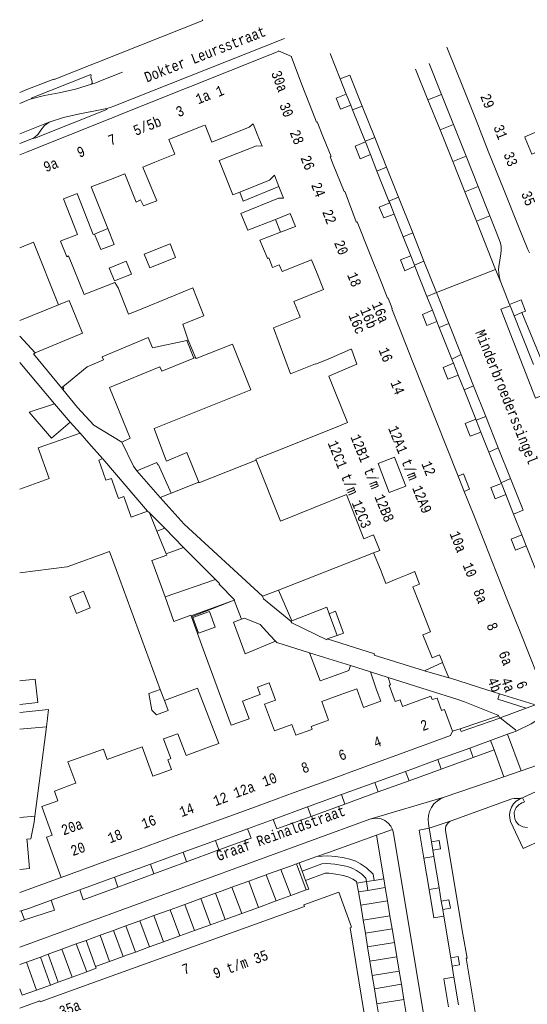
# Model space of a CAD drawing. Header units: metres. Extents: x 196790 to 198335, y 354523 to 356036.
# Tile 25 of 108: x 196790 to 196879, y 355715 to 355888. Entities that reach past the tile are written whole.
import ezdxf

# ---------------------------------------------------------------- set-up
doc = ezdxf.new("R2010")
doc.units = ezdxf.units.M
doc.linetypes.add('DGN Style 2', pattern=[186.027128, 111.616277, -74.410851])
for name, color, linetype, lineweight in [('afdak', 252, 'DGN Style 2', 18), ('bij- of bedrijfsgebouw', 252, 'Continuous', 18), ('carport', 252, 'Continuous', 18), ('functiescheiding', 252, 'Continuous', 18), ('hoofdgebouw', 252, 'Continuous', 18), ('huisnummer BAG', 252, 'Continuous', 18), ('kant asfaltverharding', 252, 'Continuous', 18), ('kant klinkerverharding', 252, 'Continuous', 18), ('kant muur (extern)', 252, 'Continuous', 18), ('kant stolverharding', 252, 'Continuous', 18), ('kant tegelverharding', 252, 'Continuous', 18), ('raster', 252, 'Continuous', 18), ('schutting', 252, 'Continuous', 18), ('straatnaam', 252, 'Continuous', 18), ('T22_berm', 252, 'DGN Style 2', 18), ('tuinhuis', 252, 'DGN Style 2', 18), ('vlakafsluiter grijs', 252, 'DGN Style 2', 18)]:
    doc.layers.add(name, color=color, linetype=linetype, lineweight=lineweight)
doc.styles.add('Style-Courier New', font='cour.ttf')

msp = doc.modelspace()

# ---------------------------------------------------------------- linework, layer by layer
at = {"layer": 'afdak'}
msp.add_line((196834.439, 355852.827), (196835.357, 355850.596), dxfattribs=at)
at = {"layer": 'afdak', "flags": 128}
for points in [[(196828.204, 355857.617), (196828.832, 355856.011), (196835.056, 355858.596)], [(196802.776, 355850.266), (196803.893, 355847.547), (196806.237, 355848.453), (196805.104, 355851.234)], [(196866.422, 355807.887), (196867.355, 355808.279), (196868.394, 355805.608), (196867.474, 355805.239)], [(196845.23, 355780.039), (196846.341, 355780.412), (196844.947, 355784.243), (196843.841, 355783.83)], [(196877.686, 355751.589), (196877.129, 355751.363), (196876.593, 355751.013), (196876.12, 355750.541), (196875.748, 355749.967), (196875.508, 355749.326), (196875.409, 355748.665), (196875.446, 355748.026), (196875.596, 355747.444)], [(196875.596, 355747.444), (196877.81, 355742.751), (196881.106, 355744.272)]]:
    msp.add_lwpolyline(points, dxfattribs=at)
at = {"layer": 'bij- of bedrijfsgebouw'}
for p, q in [((196816.607, 355839.461), (196810.365, 355836.879)), ((196798.335, 355838.65), (196800.725, 355832.892)), ((196810.365, 355836.879), (196808.755, 355836.213)), ((196819.164, 355831.705), (196818.254, 355834.467)), ((196800.725, 355832.892), (196792.406, 355829.45)), ((196818.949, 355831.635), (196819.164, 355831.705)), ((196792.147, 355829.321), (196797.013, 355823.342)), ((196797.013, 355823.342), (196797.251, 355823.538)), ((196798.53, 355817.335), (196795.774, 355820.573)), ((196795.263, 355814.555), (196798.529, 355817.334)), ((196798.529, 355817.334), (196798.53, 355817.335)), ((196801.833, 355813.694), (196800.26, 355815.427)), ((196813.243, 355816.206), (196815.244, 355810.944)), ((196804.209, 355810.957), (196801.833, 355813.694)), ((196809.057, 355814.522), (196807.583, 355813.835)), ((196818.937, 355812.055), (196821.024, 355806.855)), ((196804.209, 355810.957), (196803.557, 355810.717)), ((196813.709, 355810.293), (196810.196, 355808.802)), ((196794.842, 355807.5), (196789.708, 355805.605)), ((196821.024, 355806.855), (196816.205, 355804.921)), ((196809.199, 355800.734), (196812.093, 355801.789)), ((196812.422, 355801.456), (196812.093, 355801.789)), ((196813.726, 355798.28), (196812.422, 355801.456)), ((196815.36, 355794.301), (196813.726, 355798.28)), ((196805.444, 355794.707), (196798.013, 355792.051)), ((196806.604, 355791.546), (196805.444, 355794.707)), ((196837.319, 355782.561), (196843.423, 355784.97)), ((196843.841, 355783.83), (196843.423, 355784.97)), ((196828.511, 355782.853), (196827.088, 355782.353)), ((196828.738, 355777.932), (196827.088, 355782.353)), ((196837.159, 355782.498), (196837.319, 355782.561)), ((196845.23, 355780.039), (196843.841, 355783.83)), ((196834.487, 355778.997), (196833.553, 355780.019)), ((196843.527, 355779.415), (196845.23, 355780.039)), ((196840.397, 355776.999), (196843.022, 355776.175)), ((196843.022, 355776.175), (196847.581, 355774.744))]:
    msp.add_line(p, q, dxfattribs=at)
at = {"layer": 'bij- of bedrijfsgebouw', "flags": 128}
for points in [[(196808.755, 355836.213), (196806.911, 355840.861), (196806.361, 355841.809), (196800.984, 355839.68)], [(196818.254, 355834.467), (196821.899, 355835.948), (196819.978, 355840.83), (196816.607, 355839.461)], [(196797.251, 355823.538), (196801.488, 355827.015), (196804.377, 355828.23), (196804.156, 355828.765), (196812.212, 355832.137), (196812.936, 355830.352), (196818.949, 355831.635)], [(196795.263, 355814.555), (196791.383, 355819.114), (196795.774, 355820.573)], [(196794.842, 355807.5), (196792.961, 355812.825), (196800.26, 355815.427)], [(196807.583, 355813.835), (196809.638, 355809.663), (196810.196, 355808.802)], [(196815.244, 355810.944), (196815.408, 355810.512), (196818.937, 355812.055)], [(196806.495, 355805.424), (196805.749, 355807.512), (196804.774, 355807.183), (196803.557, 355810.717)], [(196816.205, 355804.921), (196814.011, 355809.901), (196813.905, 355809.866), (196813.709, 355810.293)], [(196806.495, 355805.424), (196807.01, 355803.983), (196807.956, 355804.315), (196809.199, 355800.734)], [(196812.843, 355793.118), (196815.465, 355794.044), (196815.36, 355794.301)], [(196833.553, 355780.019), (196831.752, 355781.91), (196829.039, 355783.039), (196828.511, 355782.853)], [(196837.159, 355782.498), (196837.193, 355782.412), (196837.345, 355782.248), (196843.43, 355779.237), (196843.527, 355779.415)], [(196828.738, 355777.932), (196829.179, 355776.788), (196834.487, 355778.997)], [(196844.237, 355772.793), (196842.269, 355772.082), (196840.397, 355776.999)], [(196847.581, 355774.744), (196847.318, 355773.905), (196844.237, 355772.793)], [(196831.8, 355769.697), (196831.33, 355770.984), (196833.353, 355771.73), (196834.47, 355768.699), (196832.55, 355767.992)], [(196789.708, 355766.565), (196794.772, 355767.062), (196794.415, 355764.041)], [(196794.415, 355764.041), (196789.708, 355763.623)]]:
    msp.add_lwpolyline(points, dxfattribs=at)
at = {"layer": 'carport'}
for p, q in [((196815.139, 355786.754), (196823.943, 355789.825)), ((196827.206, 355786.205), (196819.704, 355783.442))]:
    msp.add_line(p, q, dxfattribs=at)
at = {"layer": 'carport', "flags": 128}
msp.add_lwpolyline([(196827.206, 355786.205), (196827.3, 355786.242), (196824.618, 355788.991), (196824.674, 355789.09), (196823.943, 355789.825)], dxfattribs=at)
at = {"layer": 'functiescheiding'}
for p, q in [((196845.79, 355877.427), (196847.472, 355878.085)), ((196847.472, 355878.085), (196849.639, 355872.639)), ((196861.118, 355873.733), (196863.511, 355874.694)), ((196849.639, 355872.639), (196847.962, 355871.973)), ((196849.639, 355872.639), (196851.814, 355867.175)), ((196863.247, 355868.471), (196865.604, 355869.422)), ((196851.814, 355867.175), (196850.145, 355866.486)), ((196851.814, 355867.175), (196853.892, 355861.953)), ((196865.461, 355862.954), (196867.808, 355863.87)), ((196853.892, 355861.953), (196852.212, 355861.293)), ((196853.892, 355861.953), (196855.983, 355856.698)), ((196867.562, 355857.67), (196869.901, 355858.598)), ((196855.983, 355856.698), (196854.317, 355856.004)), ((196855.983, 355856.698), (196858.472, 355850.445)), ((196869.617, 355852.502), (196871.934, 355853.477)), ((196858.472, 355850.445), (196856.801, 355849.764)), ((196858.472, 355850.445), (196860.439, 355845.502)), ((196858.765, 355844.83), (196860.439, 355845.502)), ((196860.439, 355845.502), (196862.622, 355840.016)), ((196862.622, 355840.016), (196860.943, 355839.358)), ((196862.622, 355840.016), (196864.771, 355834.616)), ((196864.771, 355834.616), (196863.113, 355833.907)), ((196864.771, 355834.616), (196866.939, 355829.17)), ((196866.939, 355829.17), (196865.311, 355828.383)), ((196866.939, 355829.17), (196869.107, 355823.722)), ((196867.456, 355822.995), (196869.107, 355823.722)), ((196869.107, 355823.722), (196871.24, 355818.362)), ((196871.24, 355818.362), (196869.565, 355817.695)), ((196875.57, 355807.483), (196873.444, 355812.824)), ((196875.57, 355807.483), (196873.92, 355806.752)), ((196872.106, 355761.647), (196872.71, 355759.991)), ((196877.421, 355756.319), (196875.076, 355762.726)), ((196868.44, 355760.315), (196869.041, 355758.659)), ((196869.041, 355758.659), (196872.71, 355759.991)), ((196872.71, 355759.991), (196874.423, 355755.296)), ((196862.875, 355758.292), (196863.475, 355756.639)), ((196863.475, 355756.639), (196869.041, 355758.659)), ((196857.821, 355754.588), (196863.475, 355756.639)), ((196857.222, 355756.237), (196857.821, 355754.588)), ((196851.84, 355754.281), (196852.438, 355752.634)), ((196852.438, 355752.634), (196857.821, 355754.588)), ((196846.014, 355752.164), (196846.611, 355750.52)), ((196846.611, 355750.52), (196852.438, 355752.634)), ((196840.084, 355750.008), (196840.68, 355748.367)), ((196840.68, 355748.367), (196846.611, 355750.52)), ((196823.958, 355744.147), (196824.564, 355742.501)), ((196818.285, 355742.086), (196818.9, 355740.416)), ((196818.9, 355740.416), (196824.564, 355742.501)), ((196862.167, 355741.332), (196860.421, 355741.04)), ((196812.578, 355740.011), (196813.201, 355738.317)), ((196813.201, 355738.317), (196818.9, 355740.416)), ((196806.27, 355737.719), (196806.904, 355735.998)), ((196806.904, 355735.998), (196813.201, 355738.317)), ((196832.847, 355738.139), (196834.552, 355733.562)), ((196835.424, 355739.076), (196837.129, 355734.5)), ((196826.848, 355735.957), (196828.553, 355731.38)), ((196829.773, 355737.021), (196831.478, 355732.444)), ((196863.079, 355735.852), (196861.338, 355735.561)), ((196823.947, 355734.903), (196825.652, 355730.324)), ((196821.375, 355733.968), (196823.081, 355729.389)), ((196849.39, 355732.8), (196854.053, 355733.574)), ((196790.558, 355730.234), (196789.959, 355731.832)), ((196789.708, 355729.954), (196790.558, 355730.234)), ((196809.941, 355724.616), (196808.275, 355729.204)), ((196805.425, 355722.98), (196803.763, 355727.559)), ((196807.783, 355723.834), (196806.119, 355728.419)), ((196850.58, 355725.539), (196855.26, 355726.316)), ((196798.879, 355720.237), (196797.105, 355725.125)), ((196792.649, 355717.971), (196790.879, 355722.847)), ((196851.783, 355718.203), (196856.48, 355718.983))]:
    msp.add_line(p, q, dxfattribs=at)
at = {"layer": 'functiescheiding', "flags": 128}
for points in [[(196875.493, 355837.726), (196873.87, 355837.104), (196879.958, 355821.556), (196881.651, 355822.236)], [(196871.24, 355818.362), (196873.444, 355812.824), (196871.796, 355812.091)], [(196875.57, 355807.483), (196877.767, 355801.963), (196876.118, 355801.232)], [(196834.048, 355747.815), (196834.695, 355746.196), (196840.68, 355748.367)], [(196824.564, 355742.501), (196830.191, 355744.573), (196829.549, 355746.179)], [(196800.201, 355735.513), (196800.823, 355733.758), (196806.904, 355735.998)], [(196790.558, 355730.234), (196795.815, 355731.964), (196795.199, 355733.695)]]:
    msp.add_lwpolyline(points, dxfattribs=at)
at = {"layer": 'hoofdgebouw'}
for p, q in [((196867.458, 355875.419), (196864.451, 355882.971)), ((196789.708, 355875.024), (196790.984, 355875.528)), ((196819.031, 355875.84), (196813.03, 355873.439)), ((196839.148, 355876.273), (196840.936, 355871.634)), ((196869.55, 355870.166), (196867.458, 355875.419)), ((196813.03, 355873.439), (196807.054, 355871.048)), ((196807.054, 355871.048), (196801.966, 355869.012)), ((196871.696, 355864.782), (196869.55, 355870.166)), ((196801.966, 355869.012), (196795.988, 355866.621)), ((196815.82, 355866.798), (196821.736, 355869.175)), ((196822.151, 355869.336), (196821.736, 355869.175)), ((196883.39, 355869.521), (196878.064, 355867.277)), ((196878.156, 355867.058), (196878.064, 355867.277)), ((196795.988, 355866.621), (196790.874, 355864.575)), ((196790.874, 355864.575), (196789.708, 355864.108)), ((196874.343, 355858.2), (196871.696, 355864.782)), ((196813.372, 355862.824), (196811.265, 355861.968)), ((196811.265, 355861.968), (196813.683, 355856.091)), ((196876.993, 355851.608), (196874.343, 355858.2)), ((196797.381, 355856.434), (196799.628, 355857.312)), ((196846.648, 355857.593), (196848.587, 355852.415)), ((196834.439, 355852.827), (196837.001, 355853.839)), ((196802.776, 355850.266), (196805.104, 355851.234)), ((196792.142, 355848.813), (196796.491, 355837.891)), ((196850.88, 355846.993), (196853.037, 355841.583)), ((196796.491, 355837.891), (196798.335, 355838.65)), ((196837.084, 355825.796), (196834.095, 355833.839)), ((196856.136, 355833.772), (196858.378, 355828.129)), ((196830.136, 355823.001), (196826.955, 355830.999)), ((196820.195, 355828.531), (196820.489, 355828.65)), ((196858.378, 355828.129), (196860.529, 355822.716)), ((196843.769, 355825.415), (196844.842, 355822.76)), ((196830.136, 355823.001), (196813.243, 355816.206)), ((196844.842, 355822.76), (196847.059, 355817.274)), ((196860.529, 355822.716), (196866.422, 355807.887)), ((196847.059, 355817.274), (196845.652, 355816.694)), ((196866.422, 355807.887), (196867.474, 355805.239)), ((196867.474, 355805.239), (196869.026, 355801.335)), ((196869.026, 355801.335), (196871.123, 355796.058)), ((196851.632, 355794.47), (196852.714, 355794.893)), ((196852.82, 355791.554), (196851.632, 355794.47)), ((196871.123, 355796.058), (196873.074, 355791.148)), ((196815.139, 355786.754), (196812.843, 355793.118)), ((196797.947, 355792.027), (196789.708, 355790.98)), ((196798.013, 355792.051), (196797.947, 355792.027)), ((196806.604, 355791.546), (196814.29, 355770.589)), ((196873.074, 355791.148), (196875.065, 355786.138)), ((196857.63, 355790.693), (196855.569, 355789.849)), ((196875.065, 355786.138), (196877.366, 355780.349)), ((196859.596, 355785.713), (196861.601, 355780.678)), ((196819.759, 355783.291), (196819.704, 355783.442)), ((196863.62, 355775.495), (196863.702, 355775.295)), ((196863.702, 355775.295), (196864.796, 355772.619)), ((196851.104, 355773.639), (196854.145, 355772.685)), ((196852.158, 355770.525), (196851.104, 355773.639)), ((196814.29, 355770.589), (196815.015, 355768.612)), ((196831.414, 355769.555), (196831.8, 355769.697)), ((196832.55, 355767.992), (196834.27, 355763.325)), ((196826.729, 355764.311), (196829.833, 355765.454)), ((196816.997, 355762.689), (196817.165, 355762.751)), ((196818.83, 355759.041), (196822.762, 355760.473)), ((196805.006, 355758.292), (196807.41, 355759.173)), ((196849.923, 355756.972), (196856.183, 355759.255)), ((196843.883, 355754.77), (196849.923, 355756.972)), ((196837.742, 355752.531), (196843.883, 355754.77)), ((196831.425, 355750.228), (196837.742, 355752.531)), ((196827.092, 355748.648), (196831.425, 355750.228)), ((196792.353, 355748.375), (196789.708, 355748.19)), ((196822.724, 355747.056), (196827.092, 355748.648)), ((196816.911, 355744.936), (196822.724, 355747.056)), ((196810.621, 355742.643), (196816.911, 355744.936)), ((196804.582, 355740.441), (196810.621, 355742.643))]:
    msp.add_line(p, q, dxfattribs=at)
at = {"layer": 'hoofdgebouw', "flags": 128}
for points in [[(196795.762, 355877.32), (196821.726, 355887.634), (196821.68, 355887.743), (196821.75, 355887.77)], [(196837.274, 355881.312), (196834.992, 355882.307), (196834.925, 355882.199), (196819.031, 355875.84)], [(196839.148, 355876.273), (196837.248, 355881.202), (196837.274, 355881.312)], [(196790.984, 355875.528), (196795.683, 355877.385), (196795.736, 355877.31), (196795.762, 355877.32)], [(196842.874, 355867.075), (196841.73, 355869.908), (196841.618, 355869.865), (196840.936, 355871.634)], [(196831.277, 355867.726), (196830.533, 355869.562), (196829.872, 355868.954), (196823.343, 355866.363), (196822.151, 355869.336)], [(196883.518, 355869.217), (196884.662, 355866.501), (196879.336, 355864.257), (196878.156, 355867.058)], [(196813.372, 355862.824), (196816.876, 355864.243), (196815.82, 355866.798)], [(196831.277, 355867.726), (196832.113, 355865.665), (196831.154, 355865.71), (196824.625, 355863.119), (196825.781, 355860.228)], [(196842.874, 355867.075), (196844.176, 355863.852), (196844.037, 355863.796), (196844.574, 355862.459)], [(196844.574, 355862.459), (196846.496, 355857.678), (196846.601, 355857.718), (196846.648, 355857.593)], [(196805.104, 355851.234), (196802.224, 355858.501), (196805.578, 355859.826)], [(196805.578, 355859.826), (196808.097, 355860.821), (196810.062, 355855.844), (196810.851, 355856.264), (196811.34, 355855.174), (196813.683, 355856.091)], [(196825.781, 355860.228), (196827.014, 355857.147), (196828.204, 355857.617)], [(196828.204, 355857.617), (196833.399, 355859.666), (196834.275, 355860.562), (196835.056, 355858.596)], [(196835.056, 355858.596), (196835.874, 355856.538), (196834.998, 355856.544), (196828.382, 355853.837), (196829.618, 355850.922), (196834.439, 355852.827)], [(196797.092, 355849.138), (196799.82, 355850.205), (196797.381, 355856.434)], [(196799.628, 355857.312), (196799.736, 355857.354), (196802.577, 355850.183), (196802.776, 355850.266)], [(196837.001, 355853.839), (196837.935, 355851.602), (196835.357, 355850.596)], [(196848.587, 355852.415), (196848.612, 355852.347), (196848.724, 355852.399), (196850.88, 355846.993)], [(196878.875, 355846.955), (196878.626, 355847.547), (196876.993, 355851.608)], [(196835.357, 355850.596), (196831.742, 355849.186), (196833.001, 355846.159)], [(196789.708, 355847.852), (196792.142, 355848.813)], [(196797.933, 355846.3), (196796.824, 355849.033), (196797.092, 355849.138)], [(196800.984, 355839.68), (196798.27, 355846.437), (196797.933, 355846.3)], [(196833.001, 355846.159), (196833.067, 355846), (196833.309, 355846.111), (196833.962, 355844.401), (196835.08, 355844.867), (196835.608, 355843.679), (196840.767, 355845.769), (196841.726, 355843.365)], [(196841.726, 355843.365), (196842.839, 355840.577), (196837.655, 355838.483), (196838.713, 355835.905)], [(196853.037, 355841.583), (196854.051, 355839.039), (196854.172, 355839.07), (196854.902, 355837.216), (196854.788, 355837.163), (196856.136, 355833.772)], [(196838.713, 355835.905), (196838.794, 355835.708), (196834.095, 355833.839)], [(196826.955, 355830.999), (196820.572, 355828.46), (196820.489, 355828.65)], [(196792.406, 355829.45), (196792.216, 355829.372), (196792.147, 355829.321)], [(196847.634, 355830.101), (196843.675, 355828.371), (196841.486, 355827.464), (196841.465, 355827.559), (196837.084, 355825.796)], [(196847.634, 355830.101), (196847.733, 355830.145), (196848.703, 355827.498), (196843.769, 355825.415)], [(196809.057, 355814.522), (196805.4, 355823.411), (196814.228, 355827.028), (196814.556, 355826.244), (196820.195, 355828.531)], [(196831.063, 355810.708), (196831.008, 355810.845), (196835.65, 355812.702), (196845.652, 355816.694)], [(196852.714, 355794.893), (196851.623, 355797.609), (196849.925, 355796.94), (196846.876, 355804.681), (196835.331, 355800.039), (196831.063, 355810.708)], [(196857.271, 355806.17), (196855.292, 355811.242), (196852.397, 355810.112), (196854.376, 355805.041), (196857.271, 355806.17)], [(196855.569, 355789.849), (196853.75, 355789.117), (196852.82, 355791.554)], [(196857.63, 355790.693), (196858.847, 355791.2), (196858.866, 355791.148)], [(196858.866, 355791.148), (196859.66, 355789.015), (196858.486, 355788.515), (196859.596, 355785.713)], [(196819.704, 355783.442), (196819.647, 355783.598), (196816.685, 355782.468), (196815.139, 355786.754)], [(196826.729, 355764.311), (196821.833, 355777.596), (196819.759, 355783.291)], [(196861.601, 355780.678), (196860.22, 355780.13), (196860.871, 355778.539)], [(196877.366, 355780.349), (196881.615, 355769.655), (196881.683, 355769.581)], [(196860.871, 355778.539), (196861.883, 355776.089), (196863.162, 355776.615), (196863.62, 355775.495)], [(196854.145, 355772.685), (196854.591, 355771.399), (196854.339, 355771.315)], [(196864.796, 355772.619), (196864.908, 355772.615), (196871.46, 355770.518), (196873.642, 355769.832)], [(196815.015, 355768.612), (196820.788, 355770.775), (196824.558, 355761.127), (196822.762, 355760.473)], [(196845.417, 355769.508), (196848.675, 355770.685), (196849.87, 355767.406), (196852.857, 355768.494)], [(196852.857, 355768.494), (196852.889, 355768.506), (196852.158, 355770.525)], [(196854.339, 355771.315), (196855.375, 355768.457), (196856.277, 355768.784), (196856.707, 355767.599), (196861.652, 355769.391), (196861.858, 355768.788), (196862.727, 355769.062), (196863.502, 355766.891), (196864.051, 355767.081), (196865.442, 355763.249)], [(196829.833, 355765.454), (196828.675, 355768.546), (196831.414, 355769.555)], [(196840.623, 355763.523), (196840.886, 355763.62), (196840.714, 355764.089), (196843.763, 355765.213), (196842.56, 355768.476), (196845.417, 355769.508)], [(196873.642, 355769.832), (196879.721, 355767.92), (196879.791, 355767.849)], [(196834.27, 355763.325), (196837.324, 355764.438), (196838.015, 355762.562), (196840.623, 355763.523)], [(196813.023, 355755.39), (196816.246, 355756.572), (196815.623, 355758.271), (196816.139, 355758.461), (196814.874, 355761.911), (196816.997, 355762.689)], [(196817.165, 355762.751), (196817.364, 355762.827), (196818.83, 355759.041)], [(196865.442, 355763.249), (196865.072, 355762.496), (196856.183, 355759.255)], [(196805.006, 355758.292), (196804.346, 355760.116), (196798.148, 355757.886), (196799.531, 355754.165), (196799.496, 355754.152)], [(196807.41, 355759.173), (196811.114, 355760.517), (196813.023, 355755.39)], [(196877.686, 355751.589), (196886.983, 355755.926), (196887.226, 355756.071), (196887.493, 355756.165), (196887.774, 355756.212), (196888.058, 355756.217), (196888.267, 355756.187), (196888.467, 355756.12), (196888.655, 355756.025), (196888.832, 355755.91), (196888.975, 355755.789)], [(196796.964, 355737.671), (196794.397, 355744.726), (196795.397, 355745.092), (196793.586, 355750.076), (196796.402, 355751.082), (196795.784, 355752.773), (196799.496, 355754.152)], [(196878.559, 355746.438), (196878.087, 355746.461), (196877.721, 355746.541), (196877.374, 355746.681), (196877.057, 355746.883), (196876.787, 355747.143), (196876.528, 355747.522), (196876.354, 355747.947), (196876.256, 355748.394), (196876.217, 355748.85), (196876.232, 355749.069), (196876.285, 355749.282), (196876.365, 355749.486), (196876.462, 355749.683), (196876.594, 355749.895), (196876.749, 355750.091), (196876.923, 355750.271), (196877.112, 355750.434), (196877.318, 355750.582), (196877.537, 355750.71), (196877.767, 355750.817), (196878.006, 355750.901), (196877.686, 355751.589)], [(196792.353, 355748.375), (196792.212, 355747.344), (196791.682, 355744.418), (196790.964, 355744.353), (196790.999, 355743.959)], [(196790.999, 355743.959), (196791.424, 355739.223), (196789.708, 355739.075)], [(196796.964, 355737.671), (196796.97, 355737.655), (196804.582, 355740.441)], [(196851.533, 355704.26), (196847.509, 355728.878), (196847.788, 355728.976), (196845.57, 355735.108), (196839.418, 355732.859), (196839.522, 355732.579), (196802.182, 355719.101)], [(196802.182, 355719.101), (196793.314, 355715.904), (196793.244, 355716.063), (196789.708, 355714.787)]]:
    msp.add_lwpolyline(points, dxfattribs=at)
at = {"layer": 'kant asfaltverharding'}
for p, q in [((196844.038, 355881.828), (196845.79, 355877.427)), ((196861.118, 355873.733), (196858.939, 355879.12)), ((196845.79, 355877.427), (196846.852, 355874.76)), ((196846.852, 355874.76), (196847.628, 355872.811)), ((196863.247, 355868.471), (196861.118, 355873.733)), ((196847.628, 355872.811), (196847.962, 355871.973)), ((196847.962, 355871.973), (196850.145, 355866.486)), ((196850.145, 355866.486), (196850.191, 355866.371)), ((196850.191, 355866.371), (196851.07, 355864.162)), ((196851.07, 355864.162), (196852.212, 355861.293)), ((196867.562, 355857.67), (196865.461, 355862.954)), ((196852.212, 355861.293), (196854.317, 355856.004)), ((196869.617, 355852.502), (196867.562, 355857.67)), ((196854.317, 355856.004), (196854.438, 355855.7)), ((196854.438, 355855.7), (196855.211, 355853.758)), ((196855.211, 355853.758), (196856.801, 355849.764)), ((196872.97, 355844.071), (196869.617, 355852.502)), ((196856.801, 355849.764), (196858.121, 355846.448)), ((196858.121, 355846.448), (196858.765, 355844.83)), ((196858.765, 355844.83), (196858.849, 355844.619)), ((196858.849, 355844.619), (196860.943, 355839.358)), ((196873.86, 355841.833), (196872.97, 355844.071)), ((196873.86, 355841.833), (196875.406, 355837.945)), ((196860.943, 355839.358), (196861.915, 355836.915)), ((196875.406, 355837.945), (196875.493, 355837.726)), ((196875.493, 355837.726), (196876.19, 355835.972)), ((196861.915, 355836.915), (196862.695, 355834.956)), ((196876.19, 355835.972), (196877.427, 355832.861)), ((196862.695, 355834.956), (196863.113, 355833.907)), ((196863.113, 355833.907), (196865.311, 355828.383)), ((196877.427, 355832.861), (196879.596, 355827.405)), ((196865.311, 355828.383), (196865.6, 355827.656)), ((196865.6, 355827.656), (196866.436, 355825.557)), ((196866.436, 355825.557), (196867.456, 355822.995)), ((196867.456, 355822.995), (196869.499, 355817.86)), ((196869.499, 355817.86), (196869.565, 355817.695)), ((196869.565, 355817.695), (196870.392, 355815.618)), ((196870.392, 355815.618), (196871.796, 355812.091)), ((196871.796, 355812.091), (196873.92, 355806.752)), ((196873.92, 355806.752), (196873.978, 355806.607)), ((196873.978, 355806.607), (196874.737, 355804.701)), ((196816.205, 355804.921), (196814.3, 355804.186)), ((196874.737, 355804.701), (196876.118, 355801.232)), ((196876.118, 355801.232), (196877.554, 355797.624)), ((196878.319, 355795.703), (196877.554, 355797.624)), ((196880.299, 355790.728), (196878.319, 355795.703)), ((196832.17, 355786.869), (196834.986, 355787.969)), ((196832.17, 355786.869), (196832.349, 355786.451))]:
    msp.add_line(p, q, dxfattribs=at)
at = {"layer": 'kant asfaltverharding', "flags": 128}
for points in [[(196865.461, 355862.954), (196864.425, 355865.558), (196863.247, 355868.471)], [(196877.549, 355836.534), (196883.216, 355822.851), (196881.651, 355822.236)]]:
    msp.add_lwpolyline(points, dxfattribs=at)
at = {"layer": 'kant klinkerverharding'}
for p, q in [((196863.511, 355874.694), (196861.366, 355880.097)), ((196865.604, 355869.422), (196863.511, 355874.694)), ((196867.808, 355863.87), (196865.604, 355869.422)), ((196869.901, 355858.598), (196867.808, 355863.87)), ((196871.934, 355853.477), (196869.901, 355858.598)), ((196878.311, 355767.297), (196873.753, 355765.595)), ((196879.791, 355767.849), (196878.311, 355767.297)), ((196872.106, 355761.647), (196868.44, 355760.315)), ((196875.076, 355762.726), (196872.106, 355761.647)), ((196868.44, 355760.315), (196862.875, 355758.292)), ((196862.875, 355758.292), (196857.222, 355756.237)), ((196857.222, 355756.237), (196851.84, 355754.281)), ((196863.959, 355751.726), (196874.423, 355755.296)), ((196874.423, 355755.296), (196877.421, 355756.319)), ((196851.84, 355754.281), (196846.014, 355752.164)), ((196846.014, 355752.164), (196840.084, 355750.008)), ((196840.084, 355750.008), (196834.048, 355747.815)), ((196789.708, 355725.492), (196850.979, 355747.861)), ((196829.549, 355746.179), (196823.958, 355744.147)), ((196834.048, 355747.815), (196829.549, 355746.179)), ((196861.739, 355743.903), (196861.341, 355746.293)), ((196823.958, 355744.147), (196818.285, 355742.086)), ((196861.982, 355742.444), (196861.739, 355743.903)), ((196818.285, 355742.086), (196812.578, 355740.011)), ((196860.421, 355741.04), (196861.338, 355735.561)), ((196862.167, 355741.332), (196861.982, 355742.444)), ((196863.079, 355735.852), (196862.167, 355741.332)), ((196812.578, 355740.011), (196806.27, 355737.719)), ((196838.13, 355740.06), (196839.835, 355735.484)), ((196838.61, 355740.234), (196839.135, 355738.787)), ((196806.27, 355737.719), (196800.201, 355735.513)), ((196839.135, 355738.787), (196839.726, 355737.159)), ((196839.726, 355737.159), (196840.276, 355735.645)), ((196850.383, 355736.942), (196848.7, 355736.662)), ((196848.7, 355736.662), (196849.007, 355735.142)), ((196850.383, 355736.942), (196851.74, 355737.168)), ((196850.383, 355736.942), (196850.635, 355735.412)), ((196853.664, 355735.915), (196850.635, 355735.412)), ((196851.74, 355737.168), (196853.409, 355737.446)), ((196863.466, 355733.525), (196863.079, 355735.852)), ((196800.201, 355735.513), (196795.199, 355733.695)), ((196834.552, 355733.562), (196837.129, 355734.5)), ((196837.129, 355734.5), (196839.835, 355735.484)), ((196839.835, 355735.484), (196840.276, 355735.645)), ((196850.635, 355735.412), (196849.007, 355735.142)), ((196818.608, 355732.961), (196820.314, 355728.382)), ((196828.553, 355731.38), (196831.478, 355732.444)), ((196831.478, 355732.444), (196834.552, 355733.562)), ((196863.711, 355732.054), (196863.466, 355733.525)), ((196813.2, 355730.995), (196814.868, 355726.404)), ((196817.749, 355727.449), (196816.017, 355732.019)), ((196825.652, 355730.324), (196828.553, 355731.38)), ((196849.814, 355730.212), (196854.483, 355730.987)), ((196863.9, 355730.914), (196863.711, 355732.054)), ((196865.116, 355723.613), (196863.9, 355730.914)), ((196812.395, 355725.507), (196810.729, 355730.097)), ((196820.314, 355728.382), (196823.081, 355729.389)), ((196823.081, 355729.389), (196825.652, 355730.324)), ((196817.749, 355727.449), (196820.314, 355728.382)), ((196854.862, 355728.709), (196850.189, 355727.944)), ((196799.597, 355726.037), (196801.434, 355721.17)), ((196801.318, 355726.666), (196802.97, 355722.091)), ((196812.395, 355725.507), (196809.941, 355724.616)), ((196814.868, 355726.404), (196812.395, 355725.507)), ((196795.08, 355718.854), (196793.33, 355723.744)), ((196796.418, 355719.339), (196794.694, 355724.243)), ((196805.425, 355722.98), (196807.783, 355723.834)), ((196807.783, 355723.834), (196808.567, 355724.118)), ((196809.941, 355724.616), (196808.567, 355724.118)), ((196850.99, 355723.02), (196855.682, 355723.784)), ((196802.97, 355722.091), (196805.425, 355722.98)), ((196865.361, 355722.14), (196865.116, 355723.613)), ((196865.675, 355720.249), (196865.361, 355722.14)), ((196801.434, 355721.17), (196798.879, 355720.237)), ((196856.099, 355721.274), (196851.401, 355720.497)), ((196792.649, 355717.971), (196795.08, 355718.854)), ((196795.08, 355718.854), (196796.418, 355719.339)), ((196798.879, 355720.237), (196796.418, 355719.339)), ((196866.486, 355715.376), (196865.675, 355720.249)), ((196852.22, 355715.579), (196856.919, 355716.345))]:
    msp.add_line(p, q, dxfattribs=at)
at = {"layer": 'kant klinkerverharding', "flags": 128}
for points in [[(196836.021, 355884.475), (196806.174, 355872.648), (196805.561, 355872.423), (196804.938, 355872.23)], [(196802.255, 355876.463), (196802.378, 355876.672), (196802.38, 355876.914), (196802.163, 355877.741), (196802.223, 355878.057)], [(196807.68, 355878.567), (196803.822, 355877.043), (196803.042, 355876.744), (196802.255, 355876.463)], [(196802.255, 355876.463), (196799.448, 355875.611), (196796.585, 355874.976), (196794.069, 355874.517), (196791.778, 355873.927)], [(196791.778, 355873.927), (196791.374, 355873.785), (196790.973, 355873.632), (196789.708, 355873.132)], [(196804.938, 355872.23), (196804.378, 355872.086), (196803.812, 355871.968), (196799.954, 355871.252), (196797.388, 355870.663), (196794.879, 355869.863)], [(196794.879, 355869.863), (196794.086, 355869.561), (196789.708, 355867.826)], [(196794.879, 355869.863), (196794.024, 355869.26), (196793.395, 355868.424), (196792.938, 355867.718), (196792.301, 355867.17)], [(196789.708, 355866.089), (196791.682, 355866.87), (196792, 355867.002), (196792.301, 355867.17)], [(196873.86, 355841.833), (196873.705, 355842.375), (196873.594, 355842.928), (196873.527, 355843.488), (196873.501, 355844.051), (196873.528, 355844.577), (196873.908, 355846.791), (196873.965, 355847.455), (196873.915, 355848.064), (196873.799, 355848.664), (196873.588, 355849.312), (196871.934, 355853.477)], [(196878.311, 355767.297), (196873.365, 355768.899), (196873.642, 355769.832)], [(196873.753, 355765.595), (196876.48, 355763.533), (196876.583, 355763.285)], [(196881.661, 355766.136), (196879.216, 355764.543), (196876.583, 355763.285)], [(196875.076, 355762.726), (196875.943, 355763.041), (196876.583, 355763.285)], [(196877.421, 355756.319), (196883.537, 355758.405), (196884.381, 355758.634), (196885.271, 355758.757), (196886.184, 355758.762), (196887.098, 355758.646)], [(196861.341, 355746.293), (196861.205, 355747.116), (196861.148, 355747.803), (196861.212, 355748.523), (196861.408, 355749.243), (196861.736, 355749.927), (196862.183, 355750.539), (196862.724, 355751.053), (196863.327, 355751.45), (196863.959, 355751.726)], [(196850.979, 355747.861), (196851.584, 355748.015), (196852.254, 355748.043), (196852.949, 355747.916), (196853.615, 355747.626), (196854.195, 355747.19), (196854.647, 355746.647), (196854.954, 355746.05)], [(196861.341, 355746.293), (196859.597, 355745.972), (196860.421, 355741.04)], [(196854.954, 355746.05), (196855.117, 355745.448), (196863.051, 355697.7)], [(196841.721, 355741.366), (196843.542, 355741.468), (196845.035, 355741.358), (196846.472, 355741.104), (196847.451, 355740.896), (196848.522, 355740.521), (196849.344, 355740.077), (196850.361, 355739.362), (196851.565, 355738.238), (196851.74, 355737.168)], [(196839.135, 355738.787), (196842.572, 355740.06), (196843.44, 355740.096), (196844.864, 355739.991), (196846.21, 355739.753), (196847.08, 355739.569), (196847.965, 355739.259), (196848.619, 355738.905), (196849.492, 355738.291), (196850.283, 355737.552), (196850.383, 355736.942)], [(196839.726, 355737.159), (196843.178, 355738.423), (196843.809, 355738.407), (196844.996, 355738.275), (196846.341, 355738.038), (196847.291, 355737.721), (196848.003, 355737.404), (196848.636, 355736.982), (196848.7, 355736.662)], [(196861.338, 355735.561), (196862.162, 355730.629), (196863.9, 355730.914)], [(196795.199, 355733.695), (196791.598, 355732.386), (196789.959, 355731.832)], [(196789.959, 355731.832), (196789.708, 355731.747)], [(196865.675, 355720.249), (196863.918, 355719.949), (196864.724, 355715.056)], [(196789.708, 355718.177), (196790.116, 355717.052), (196792.649, 355717.971)]]:
    msp.add_lwpolyline(points, dxfattribs=at)
at = {"layer": 'kant muur (extern)'}
for p, q in [((196796.491, 355837.891), (196789.708, 355835.124)), ((196818.949, 355831.635), (196820.195, 355828.531)), ((196820.489, 355828.65), (196819.164, 355831.705)), ((196797.013, 355823.342), (196797.246, 355823.053)), ((196800.26, 355815.427), (196798.529, 355817.334)), ((196801.833, 355813.694), (196800.26, 355815.427)), ((196818.373, 355795.424), (196815.36, 355794.301)), ((196823.943, 355789.825), (196818.373, 355795.424)), ((196834.986, 355787.969), (196851.632, 355794.47)), ((196834.986, 355787.969), (196851.632, 355794.47)), ((196819.759, 355783.291), (196827.206, 355786.205)), ((196828.511, 355782.853), (196827.206, 355786.205)), ((196847.581, 355774.744), (196851.104, 355773.639)), ((196866.775, 355763.708), (196865.442, 355763.249))]:
    msp.add_line(p, q, dxfattribs=at)
at = {"layer": 'kant muur (extern)', "flags": 128}
for points in [[(196795.774, 355820.573), (196789.708, 355827.758)], [(196797.246, 355823.053), (196797.451, 355823.262), (196797.251, 355823.538)], [(196821.024, 355806.855), (196821.059, 355806.724), (196831.063, 355810.708)], [(196827.206, 355786.205), (196827.3, 355786.242), (196824.618, 355788.991), (196824.674, 355789.09), (196823.943, 355789.825)], [(196840.397, 355776.999), (196834.672, 355778.795), (196834.487, 355778.997)], [(196854.145, 355772.685), (196861.188, 355770.475), (196866.364, 355768.788), (196867.537, 355768.422)], [(196794.415, 355764.041), (196793.282, 355755.496), (196792.353, 355748.375)], [(196865.188, 355747.563), (196875.825, 355751.452), (196876.242, 355751.508), (196877.04, 355751.474), (196877.686, 355751.589)], [(196867.26, 355727.735), (196864.205, 355745.865), (196864.189, 355746.26), (196864.275, 355746.645), (196864.472, 355747.009), (196864.751, 355747.316), (196864.958, 355747.461), (196865.188, 355747.563)]]:
    msp.add_lwpolyline(points, dxfattribs=at)
at = {"layer": 'kant stolverharding'}
for p, q in [((196804.237, 355810.925), (196812.093, 355801.789)), ((196810.196, 355808.802), (196814.3, 355804.186)), ((196815.074, 355798.768), (196812.422, 355801.456)), ((196818.373, 355795.424), (196815.074, 355798.768)), ((196832.349, 355786.451), (196837.159, 355782.498)), ((196860.52, 355773.822), (196864.796, 355772.619)), ((196873.45, 355765.963), (196873.696, 355765.575))]:
    msp.add_line(p, q, dxfattribs=at)
at = {"layer": 'kant stolverharding', "flags": 128}
for points in [[(196797.246, 355823.053), (196799.799, 355819.925), (196802.707, 355816.825), (196807.583, 355813.835)], [(196814.3, 355804.186), (196818.475, 355799.49), (196832.17, 355786.869)], [(196867.537, 355768.422), (196873.38, 355766.074), (196873.45, 355765.963)]]:
    msp.add_lwpolyline(points, dxfattribs=at)
at = {"layer": 'kant tegelverharding'}
for p, q in [((196877.549, 355836.534), (196876.19, 355835.972)), ((196813.726, 355798.28), (196815.074, 355798.768)), ((196873.696, 355765.575), (196873.753, 355765.595)), ((196853.409, 355737.446), (196852.14, 355745.074)), ((196841.721, 355741.366), (196838.61, 355740.234)), ((196836.895, 355739.611), (196835.424, 355739.076)), ((196838.13, 355740.06), (196836.895, 355739.611)), ((196838.61, 355740.234), (196838.13, 355740.06)), ((196831.371, 355737.602), (196829.773, 355737.021)), ((196832.847, 355738.139), (196831.371, 355737.602)), ((196833.084, 355738.225), (196832.847, 355738.139)), ((196835.424, 355739.076), (196833.084, 355738.225)), ((196826.848, 355735.957), (196825.139, 355735.336)), ((196827.658, 355736.252), (196826.848, 355735.957)), ((196829.773, 355737.021), (196827.658, 355736.252)), ((196853.664, 355735.915), (196853.409, 355737.446)), ((196854.053, 355733.574), (196853.664, 355735.915)), ((196822.492, 355734.374), (196821.375, 355733.968)), ((196823.947, 355734.903), (196822.492, 355734.374)), ((196825.139, 355735.336), (196823.947, 355734.903)), ((196849.007, 355735.142), (196849.39, 355732.8)), ((196818.585, 355732.953), (196816.017, 355732.019)), ((196818.608, 355732.961), (196818.585, 355732.953)), ((196821.375, 355733.968), (196818.608, 355732.961)), ((196849.39, 355732.8), (196849.814, 355730.212)), ((196854.483, 355730.987), (196854.053, 355733.574)), ((196813.2, 355730.995), (196810.729, 355730.097)), ((196816.017, 355732.019), (196813.2, 355730.995)), ((196854.862, 355728.709), (196854.483, 355730.987)), ((196808.275, 355729.204), (196806.902, 355728.705)), ((196810.729, 355730.097), (196808.275, 355729.204)), ((196849.814, 355730.212), (196850.189, 355727.944)), ((196803.763, 355727.559), (196801.318, 355726.666)), ((196806.119, 355728.419), (196803.763, 355727.559)), ((196806.902, 355728.705), (196806.119, 355728.419)), ((196817.749, 355727.449), (196814.868, 355726.404)), ((196850.189, 355727.944), (196850.58, 355725.539)), ((196855.26, 355726.316), (196854.862, 355728.709)), ((196799.597, 355726.037), (196797.105, 355725.125)), ((196801.318, 355726.666), (196799.597, 355726.037)), ((196850.58, 355725.539), (196850.99, 355723.02)), ((196855.682, 355723.784), (196855.26, 355726.316)), ((196790.879, 355722.847), (196793.33, 355723.744)), ((196793.33, 355723.744), (196794.694, 355724.243)), ((196797.105, 355725.125), (196794.694, 355724.243)), ((196856.099, 355721.274), (196855.682, 355723.784)), ((196850.99, 355723.02), (196851.401, 355720.497)), ((196851.401, 355720.497), (196851.783, 355718.203)), ((196856.48, 355718.983), (196856.099, 355721.274)), ((196856.919, 355716.345), (196856.48, 355718.983)), ((196851.783, 355718.203), (196852.22, 355715.579)), ((196852.22, 355715.579), (196852.623, 355713.123)), ((196857.328, 355713.885), (196856.919, 355716.345))]:
    msp.add_line(p, q, dxfattribs=at)
at = {"layer": 'kant tegelverharding', "flags": 128}
for points in [[(196791.778, 355873.927), (196791.718, 355874.052), (196802.137, 355878.19), (196802.223, 355878.057)], [(196847.628, 355872.811), (196845.843, 355872.101), (196845.061, 355874.027), (196846.852, 355874.76)], [(196804.938, 355872.23), (196804.961, 355872.066), (196792.364, 355867.036), (196792.301, 355867.17)], [(196850.191, 355866.371), (196848.387, 355865.627), (196849.255, 355863.422), (196851.07, 355864.162)], [(196854.438, 355855.7), (196852.603, 355854.983), (196853.432, 355853.08), (196855.211, 355853.758)], [(196858.121, 355846.448), (196856.334, 355845.734), (196857.105, 355843.82), (196858.849, 355844.619)], [(196875.406, 355837.945), (196877.442, 355838.744), (196878.173, 355836.792), (196877.549, 355836.534)], [(196861.915, 355836.915), (196860.17, 355836.193), (196860.911, 355834.231), (196862.695, 355834.956)], [(196865.6, 355827.656), (196863.771, 355826.903), (196864.586, 355824.854), (196866.436, 355825.557)], [(196869.499, 355817.86), (196867.641, 355817.091), (196868.512, 355814.903), (196870.392, 355815.618)], [(196873.978, 355806.607), (196872.145, 355805.919), (196872.886, 355803.932), (196874.737, 355804.701)], [(196877.554, 355797.624), (196875.682, 355796.882), (196876.44, 355794.944), (196878.319, 355795.703)], [(196866.775, 355763.708), (196866.966, 355763.194), (196873.696, 355765.575)], [(196852.14, 355745.074), (196843.73, 355742.039), (196841.721, 355741.366)], [(196861.739, 355743.903), (196863.086, 355744.146), (196863.336, 355742.692), (196861.982, 355742.444)], [(196796.964, 355737.671), (196789.708, 355735.064)], [(196863.466, 355733.525), (196864.811, 355733.741), (196865.056, 355732.285), (196863.711, 355732.054)], [(196867.26, 355727.735), (196868.007, 355723.573), (196867.809, 355723.538), (196869.558, 355713.057)], [(196865.116, 355723.613), (196866.434, 355723.819), (196866.681, 355722.369), (196865.361, 355722.14)], [(196789.708, 355722.419), (196790.879, 355722.847)], [(196802.97, 355722.091), (196803.078, 355721.791), (196801.434, 355721.17)]]:
    msp.add_lwpolyline(points, dxfattribs=at)
at = {"layer": 'raster'}
for p, q in [((196789.708, 355832.419), (196792.406, 355829.45)), ((196837.319, 355782.561), (196834.986, 355787.969)), ((196843.527, 355779.415), (196851.801, 355776.813))]:
    msp.add_line(p, q, dxfattribs=at)
at = {"layer": 'schutting'}
msp.add_line((196860.52, 355773.822), (196863.702, 355775.295), dxfattribs=at)
at = {"layer": 'schutting', "flags": 128}
msp.add_lwpolyline([(196851.801, 355776.813), (196851.75, 355776.574), (196860.52, 355773.822)], dxfattribs=at)
at = {"layer": 'T22_berm'}
msp.add_line((196866.775, 355763.708), (196873.45, 355765.963), dxfattribs=at)
at = {"layer": 'tuinhuis'}
for p, q in [((196816.007, 355848.558), (196816.961, 355846.165)), ((196820.009, 355783.164), (196822.895, 355784.215)), ((196822.895, 355784.215), (196823.893, 355781.473)), ((196821.008, 355780.422), (196820.009, 355783.164)), ((196823.893, 355781.473), (196821.008, 355780.422))]:
    msp.add_line(p, q, dxfattribs=at)
at = {"layer": 'tuinhuis', "flags": 128}
for points in [[(196816.961, 355846.165), (196812.452, 355844.367), (196811.497, 355846.76), (196816.007, 355848.558)], [(196806.269, 355842.052), (196805.358, 355844.302), (196808.357, 355845.516), (196809.268, 355843.266), (196806.269, 355842.052)], [(196802.056, 355784.842), (196799.631, 355783.868), (196798.457, 355786.789), (196800.882, 355787.763), (196802.056, 355784.842)], [(196789.708, 355772.083), (196792.444, 355772.368), (196792.87, 355768.276), (196789.708, 355767.948)], [(196815.015, 355768.612), (196815.666, 355766.899), (196813.638, 355766.106), (196812.81, 355766.963), (196812.327, 355769.875), (196814.29, 355770.589)]]:
    msp.add_lwpolyline(points, dxfattribs=at)
at = {"layer": 'vlakafsluiter grijs'}
for p, q in [((196872.97, 355844.071), (196862.622, 355840.016)), ((196863.959, 355751.726), (196850.979, 355747.861)), ((196861.341, 355746.293), (196865.188, 355747.563)), ((196852.14, 355745.074), (196854.954, 355746.05))]:
    msp.add_line(p, q, dxfattribs=at)

# ---------------------------------------------------------------- texts
at = {"layer": 'huisnummer BAG', "style": 'Style-Courier New', "width": 0.694444}
for s, rotation, p in [('30a', 290.97171, (196833.663, 355878.431)), ('1', 21.89715, (196824.467, 355874.232)), ('1a', 21.7695, (196820.932, 355872.94)), ('29', 291.46106, (196870.256, 355874.376)), ('3', 21.7695, (196817.491, 355870.689)), ('30', 291.71629, (196835.087, 355872.838)), ('5/5b', 21.7695, (196810.029, 355867.422)), ('28', 291.71629, (196836.916, 355868.046)), ('31', 291.46106, (196872.548, 355868.96)), ('7', 21.7695, (196805.628, 355865.72)), ('9', 21.7695, (196800.166, 355863.582)), ('26', 291.71629, (196838.807, 355863.583)), ('33', 291.46106, (196874.316, 355864.219)), ('9a', 21.7695, (196794.308, 355861.049)), ('24', 291.71629, (196840.661, 355858.844)), ('35', 291.46106, (196877.409, 355857.346)), ('22', 291.71629, (196842.604, 355854.123)), ('20', 291.71629, (196844.682, 355848.729)), ('18', 291.71629, (196846.961, 355843.137)), ('16b', 292.33339, (196849.228, 355837.013)), ('16a', 292.33339, (196851.272, 355837.984)), ('16c', 292.33339, (196847.183, 355836.047)), ('16', 291.71629, (196852.464, 355829.983)), ('14', 291.71629, (196854.524, 355824.291)), ('12B1 t/m 12B8', 291.89715, (196847.538, 355814.774)), ('12A1 t/m 12A9', 291.89715, (196854.134, 355816.294)), ('12C1 t/m 12C3', 291.89715, (196843.558, 355813.699)), ('12', 291.89715, (196859.953, 355810.085)), ('10a', 291.71629, (196864.882, 355797.844)), ('10', 291.71629, (196867.163, 355792.341)), ('8a', 291.71629, (196869.027, 355787.773)), ('8', 291.71629, (196871.343, 355781.828)), ('6a', 291.71629, (196873.455, 355776.898)), ('4b', 291.89715, (196871.509, 355772.235)), ('4a', 290.17394, (196873.882, 355772.249)), ('6', 291.71629, (196876.509, 355771.618)), ('2', 19.93905, (196860.221, 355763.265)), ('4', 19.93905, (196852.002, 355760.352)), ('6', 19.93905, (196845.873, 355758.071)), ('8', 19.93905, (196839.36, 355755.858)), ('10', 19.93905, (196832.543, 355753.537)), ('12a', 19.93905, (196827.498, 355751.538)), ('12', 19.93905, (196823.949, 355750.131)), ('14', 19.93905, (196818.038, 355748.221)), ('16', 19.93905, (196811.408, 355746.14)), ('20a', 19.93905, (196797.391, 355745.02)), ('18', 19.93905, (196805.498, 355743.628)), ('20', 19.93905, (196799.023, 355741.4)), ('9 t/m 35', 19.88517, (196823.932, 355719.946)), ('7', 19.88517, (196818.504, 355720.621)), ('35a', 19.81181, (196797.002, 355713.309))]:
    msp.add_text(s, height=1.8, rotation=rotation, dxfattribs=at).set_placement(p)
at = {"layer": 'straatnaam', "style": 'Style-Courier New', "width": 0.694444}
for s, rotation, p in [('Dokter Leursstraat', 21.46106, (196811.962, 355876.769)), ('Minderbroederssingel', 291.95028, (196869.364, 355833.047)), ('Graaf Reinaldstraat', 19.88517, (196824.484, 355740.514))]:
    msp.add_text(s, height=1.8, rotation=rotation, dxfattribs=at).set_placement(p)

doc.saveas('drawing.dxf')
